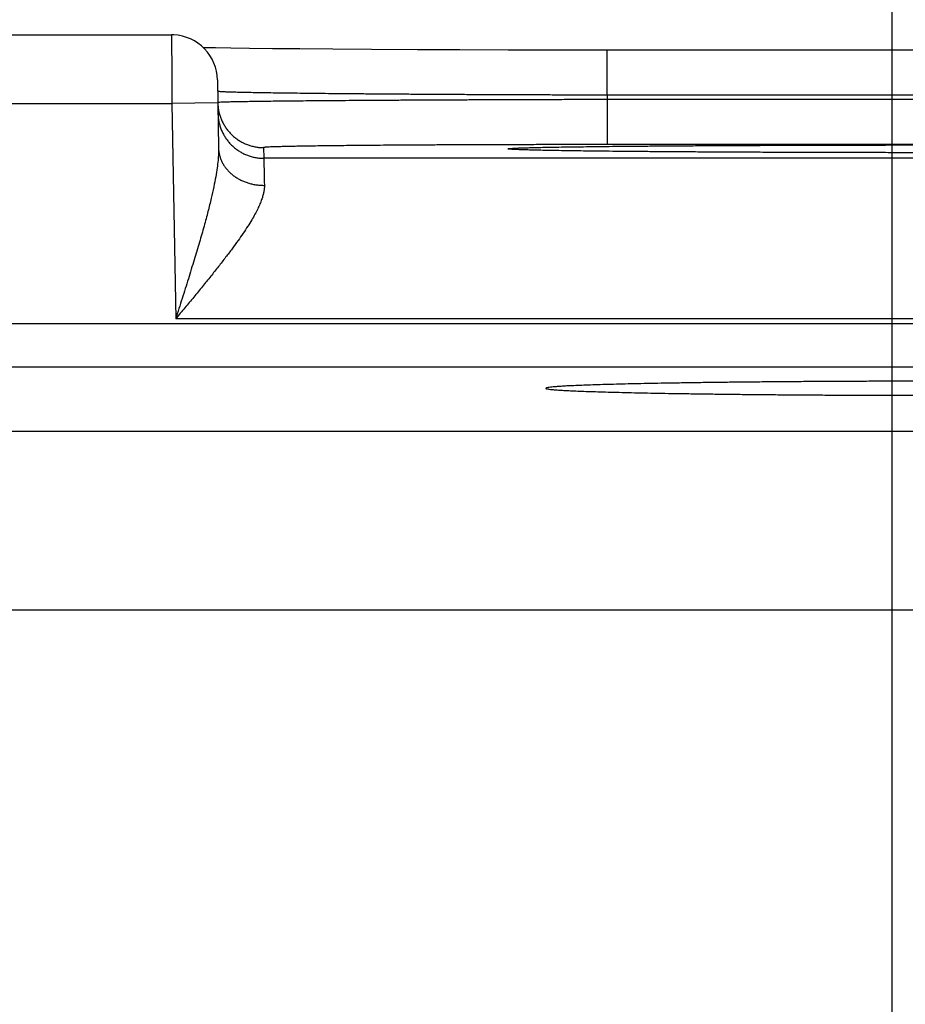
# Model space of a CAD drawing. Header units: inches. Extents: x 0 to 34, y 0 to 22.
# Tile 87 of 93: x 22.643 to 23.03, y 17.05 to 17.479. Entities that reach past the tile are written whole.
import ezdxf

# ---------------------------------------------------------------- set-up
doc = ezdxf.new("R2010")
doc.units = ezdxf.units.IN
doc.header["$LTSCALE"] = 1.87
doc.header["$MEASUREMENT"] = 0
doc.layers.get('0').update_dxf_attribs({"linetype": 'CONTINUOUS'})
doc.layers.add('DIMENSIONS', color=7, linetype='CONTINUOUS')
doc.styles.get("Standard").update_dxf_attribs({"font": 'txt', "width": 0.8})
doc.dimstyles.new('DIMSTYLE_1', dxfattribs={"dimtxt": 0.125, "dimasz": 0.18, "dimexe": 0.18, "dimexo": 0.0625, "dimgap": 0.09, "dimtad": 0, "dimtih": 1, "dimtoh": 1, "dimdec": 3, "dimzin": 4, "dimdsep": 46, "dimtxsty": 'STANDARD', "dimblk": '_FILLED', "dimblk1": '_FILLED', "dimblk2": '_FILLED', "dimcen": 0.09, "dimadec": 0, "dimazin": 0, "dimtp": 0.01, "dimtm": 0.01, "dimtfac": 1, "dimtdec": 3, "dimtofl": 0, "dimtmove": 0, "dimatfit": 3, "dimldrblk": '_FILLED', "dimfxl": 1, "dimtolj": 1, "dimtzin": 4, "dimarcsym": 0})

# ---------------------------------------------------------------- blocks, each defined once
blk = doc.blocks.new('_FILLED')
at = {"color": 0, "linetype": 'BYBLOCK'}
blk.add_solid([(0, 0), (-1, 0.1736), (-1, -0.1736)], dxfattribs=at)
blk = doc.blocks.new('*D9')
at = {"layer": 'DIMENSIONS', "color": 2, "linetype": 'CONTINUOUS'}
for p, q in [((23.0241, 16.28895), (23.0241, 18.34791)), ((23.8031, 17.52067), (23.8031, 18.34791)), ((23.0241, 18.22291), (22.6641, 18.22291)), ((23.8031, 18.22291), (24.4906, 18.22291))]:
    blk.add_line(p, q, dxfattribs=at)
at = {"layer": 'DIMENSIONS', "color": 2, "linetype": 'CONTINUOUS', "xscale": 0.18, "yscale": 0.18, "zscale": 0.18}
blk.add_blockref('_FILLED', (23.0241, 18.22291), dxfattribs=at)
at = {"layer": 'DIMENSIONS', "color": 2, "linetype": 'CONTINUOUS', "xscale": 0.18, "yscale": 0.18, "zscale": 0.18, "rotation": 180}
blk.add_blockref('_FILLED', (23.8031, 18.22291), dxfattribs=at)
at = {"layer": 'DIMENSIONS', "color": 2, "linetype": 'CONTINUOUS', "width": 0.8}
for s, p in [('[', (25.0781, 18.16041)), (']', (25.6781, 18.16041)), ('.779', (24.5531, 18.16041)), ('19.79', (25.1781, 18.16041))]:
    blk.add_text(s, height=0.125, dxfattribs=at).set_placement(p)
blk = doc.blocks.new('*D12')
at = {"layer": 'DIMENSIONS', "color": 2, "linetype": 'CONTINUOUS'}
for p, q in [((20.2741, 16.27703), (20.2741, 19.09791)), ((23.0241, 16.28895), (23.0241, 19.09791)), ((20.2741, 18.97291), (20.91613, 18.97291)), ((23.0241, 18.97291), (22.36613, 18.97291))]:
    blk.add_line(p, q, dxfattribs=at)
at = {"layer": 'DIMENSIONS', "color": 2, "linetype": 'CONTINUOUS', "xscale": 0.18, "yscale": 0.18, "zscale": 0.18, "rotation": 180}
blk.add_blockref('_FILLED', (20.2741, 18.97291), dxfattribs=at)
at = {"layer": 'DIMENSIONS', "color": 2, "linetype": 'CONTINUOUS', "xscale": 0.18, "yscale": 0.18, "zscale": 0.18}
blk.add_blockref('_FILLED', (23.0241, 18.97291), dxfattribs=at)
at = {"layer": 'DIMENSIONS', "color": 2, "linetype": 'CONTINUOUS', "width": 0.8}
for s, p in [('[', (21.60363, 18.91041)), (']', (22.20363, 18.91041)), ('2.750', (20.97863, 18.91041)), ('69.85', (21.70363, 18.91041))]:
    blk.add_text(s, height=0.125, dxfattribs=at).set_placement(p)

msp = doc.modelspace()

# ---------------------------------------------------------------- linework, layer by layer
at = {"color": 7, "linetype": 'CONTINUOUS'}
for p, q in [((22.46059, 17.47258), (22.70962, 17.47258)), ((22.7288, 17.46684), (22.7235, 17.46694)), ((22.73546, 17.46673), (22.7288, 17.46684)), ((22.74368, 17.46662), (22.73546, 17.46673)), ((22.75369, 17.4665), (22.74368, 17.46662)), ((22.76567, 17.46639), (22.75369, 17.4665)), ((22.77995, 17.46627), (22.76567, 17.46639)), ((22.79688, 17.46617), (22.77995, 17.46627)), ((22.81689, 17.46607), (22.79688, 17.46617)), ((22.83543, 17.466), (22.81689, 17.46607)), ((22.8565, 17.46595), (22.83543, 17.466)), ((22.88039, 17.46591), (22.8565, 17.46595)), ((23.2005, 17.4659), (22.88039, 17.46591)), ((22.8997, 17.44625), (22.8997, 17.4659)), ((22.72961, 17.45293), (22.73013, 17.42317)), ((23.2005, 17.44625), (22.8997, 17.44625)), ((22.8997, 17.44625), (22.89974, 17.44432)), ((23.20047, 17.44432), (22.89974, 17.44432)), ((22.89974, 17.44432), (22.89974, 17.42467)), ((22.46042, 17.44258), (22.70979, 17.44258)), ((22.72979, 17.44293), (22.70979, 17.44258)), ((22.70979, 17.44258), (22.71143, 17.34869)), ((22.74978, 17.42336), (22.74986, 17.41869)), ((22.85968, 17.42254), (22.85926, 17.42256)), ((22.86023, 17.42251), (22.85968, 17.42254)), ((22.8609, 17.42248), (22.86023, 17.42251)), ((22.86217, 17.42243), (22.8609, 17.42248)), ((22.86383, 17.42237), (22.86217, 17.42243)), ((22.86678, 17.42229), (22.86383, 17.42237)), ((22.87176, 17.42217), (22.86678, 17.42229)), ((22.87828, 17.42205), (22.87176, 17.42217)), ((22.88651, 17.42192), (22.87828, 17.42205)), ((23.20047, 17.42467), (22.89974, 17.42467)), ((23.35034, 17.41869), (22.74986, 17.41869)), ((22.8967, 17.4218), (22.88651, 17.42192)), ((22.90921, 17.42167), (22.8967, 17.4218)), ((22.92458, 17.42154), (22.90921, 17.42167)), ((22.93928, 17.42144), (22.92458, 17.42154)), ((22.95635, 17.42135), (22.93928, 17.42144)), ((22.97589, 17.42127), (22.95635, 17.42135)), ((22.99799, 17.4212), (22.97589, 17.42127)), ((23.02287, 17.42115), (22.99799, 17.4212)), ((23.04345, 17.42114), (23.02287, 17.42115)), ((23.49879, 17.34651), (19.82842, 17.34651)), ((23.38878, 17.34869), (22.71143, 17.34869)), ((23.49879, 17.32752), (19.82842, 17.32752)), ((22.53724, 17.2997), (23.13497, 17.2997)), ((22.45925, 17.22171), (23.21296, 17.22171))]:
    msp.add_line(p, q, dxfattribs=at)
for points in [[(22.72961, 17.45293), (22.72949, 17.4548), (22.7292, 17.45665), (22.72873, 17.45847), (22.72809, 17.46024), (22.72729, 17.46193), (22.72634, 17.46355), (22.72524, 17.46507), (22.724, 17.46648), (22.72263, 17.46776), (22.72115, 17.46892), (22.71957, 17.46992), (22.7179, 17.47078), (22.71616, 17.47148), (22.71436, 17.47201), (22.71252, 17.47237), (22.71065, 17.47255), (22.70962, 17.47258)], [(22.85926, 17.42256), (22.85894, 17.42258), (22.85883, 17.42259), (22.85873, 17.4226), (22.85867, 17.4226), (22.85863, 17.42261), (22.85863, 17.42261)]]:
    msp.add_lwpolyline(points, dxfattribs=at)
for points, knots in [([(22.70962, 17.47258), (22.70962, 17.4726), (22.70962, 17.47238), (22.70962, 17.47227), (22.70962, 17.4718), (22.70962, 17.47126), (22.70963, 17.47052), (22.70963, 17.46964), (22.70964, 17.46859), (22.70965, 17.46741), (22.70965, 17.46608), (22.70966, 17.46461), (22.70967, 17.46303), (22.70968, 17.46132), (22.70969, 17.45951), (22.7097, 17.45761), (22.70971, 17.45562), (22.70973, 17.45356), (22.70974, 17.45143), (22.70975, 17.44926), (22.70976, 17.44705), (22.70978, 17.44482), (22.70979, 17.44333), (22.70979, 17.44258)], [0, 0, 0, 0, 0.002135, 0.009961, 0.023392, 0.042352, 0.066735, 0.096404, 0.131191, 0.170898, 0.215298, 0.26414, 0.31715, 0.374029, 0.434451, 0.498072, 0.564529, 0.633427, 0.704359, 0.776905, 0.850646, 0.925154, 1, 1, 1, 1]), ([(22.8997, 17.44625), (22.89692, 17.44626), (22.89136, 17.44627), (22.88304, 17.44629), (22.87476, 17.44632), (22.86654, 17.44634), (22.8584, 17.44637), (22.85036, 17.44641), (22.84244, 17.44644), (22.83466, 17.44648), (22.82704, 17.44653), (22.8196, 17.44657), (22.81235, 17.44662), (22.80531, 17.44666), (22.7985, 17.44672), (22.79194, 17.44677), (22.78563, 17.44682), (22.7796, 17.44688), (22.77386, 17.44694), (22.76841, 17.447), (22.76329, 17.44706), (22.75849, 17.44712), (22.75403, 17.44718), (22.74992, 17.44725), (22.74617, 17.44731), (22.74279, 17.44738), (22.73978, 17.44744), (22.73716, 17.44751), (22.73494, 17.44758), (22.7331, 17.44763), (22.73171, 17.44771), (22.7306, 17.44774), (22.73018, 17.44785), (22.72991, 17.44784)], [0, 0, 0, 0, 0.049158, 0.098201, 0.147005, 0.19545, 0.243419, 0.290796, 0.337466, 0.383314, 0.42823, 0.472105, 0.514833, 0.556314, 0.596449, 0.635144, 0.672309, 0.707856, 0.741705, 0.773773, 0.803986, 0.83227, 0.858558, 0.882785, 0.904891, 0.924822, 0.942529, 0.957966, 0.971096, 0.981887, 0.990313, 0.996354, 1, 1, 1, 1]), ([(22.89974, 17.44432), (22.89696, 17.44432), (22.8914, 17.44431), (22.88308, 17.44429), (22.8748, 17.44426), (22.86658, 17.44424), (22.85845, 17.44421), (22.85041, 17.44418), (22.8425, 17.44415), (22.83472, 17.44412), (22.8271, 17.44408), (22.81966, 17.44405), (22.81241, 17.44401), (22.80537, 17.44397), (22.79856, 17.44393), (22.792, 17.44389), (22.78569, 17.44384), (22.77966, 17.4438), (22.77392, 17.44375), (22.76848, 17.4437), (22.76335, 17.44366), (22.75856, 17.44361), (22.7541, 17.44356), (22.74999, 17.44351), (22.74624, 17.44346), (22.74286, 17.44341), (22.73986, 17.44336), (22.73724, 17.44331), (22.73502, 17.44326), (22.73318, 17.44322), (22.73179, 17.44315), (22.73068, 17.44316), (22.73027, 17.44304), (22.72999, 17.44306)], [0, 0, 0, 0, 0.049166, 0.098215, 0.147022, 0.195466, 0.243431, 0.290803, 0.33747, 0.38332, 0.428241, 0.472121, 0.514854, 0.556339, 0.596478, 0.63518, 0.672353, 0.707911, 0.741768, 0.773843, 0.804059, 0.832346, 0.858634, 0.88286, 0.904965, 0.924894, 0.942595, 0.958026, 0.971147, 0.981929, 0.990344, 0.996372, 1, 1, 1, 1]), ([(22.72979, 17.44293), (22.7298, 17.44238), (22.72987, 17.44126), (22.73009, 17.43977), (22.7303, 17.43883), (22.73039, 17.43846)], [0, 0, 0, 0, 0.363067, 0.744925, 1, 1, 1, 1]), ([(22.72987, 17.43834), (22.72988, 17.43776), (22.72995, 17.43661), (22.7302, 17.4349), (22.7306, 17.43322), (22.73114, 17.43158), (22.73182, 17.42999), (22.73264, 17.42847), (22.73358, 17.42703), (22.73465, 17.42567), (22.73583, 17.4244), (22.73711, 17.42325), (22.73849, 17.4222), (22.73995, 17.42129), (22.74149, 17.4205), (22.74309, 17.41984), (22.74474, 17.41933), (22.74643, 17.41896), (22.74814, 17.41874), (22.74929, 17.41869), (22.74986, 17.41869)], [0, 0, 0, 0, 0.055556, 0.111111, 0.166667, 0.222223, 0.277779, 0.333334, 0.38889, 0.444445, 0.500001, 0.555556, 0.611112, 0.666667, 0.722223, 0.777778, 0.833334, 0.888889, 0.944445, 1, 1, 1, 1]), ([(22.73039, 17.43846), (22.73044, 17.43828), (22.73064, 17.43754), (22.73106, 17.43626), (22.73174, 17.43467), (22.73256, 17.43315), (22.7335, 17.4317), (22.73457, 17.43034), (22.73575, 17.42908), (22.73703, 17.42793), (22.73841, 17.42688), (22.73987, 17.42596), (22.74141, 17.42518), (22.74301, 17.42452), (22.74466, 17.42401), (22.74634, 17.42364), (22.74806, 17.42341), (22.74921, 17.42336), (22.74978, 17.42336)], [0, 0, 0, 0, 0.021655, 0.086877, 0.152099, 0.217321, 0.282543, 0.347765, 0.412988, 0.478211, 0.543434, 0.608657, 0.673881, 0.739104, 0.804328, 0.869552, 0.934776, 1, 1, 1, 1]), ([(22.73013, 17.42317), (22.73015, 17.42234), (22.73012, 17.42055), (22.72991, 17.41766), (22.72951, 17.41431), (22.72889, 17.41046), (22.72802, 17.40604), (22.72689, 17.401), (22.72547, 17.39529), (22.72375, 17.38891), (22.72173, 17.38186), (22.71943, 17.37419), (22.71691, 17.366), (22.71421, 17.35744), (22.71236, 17.35163), (22.71143, 17.34869)], [0, 0, 0, 0, 0.032329, 0.069712, 0.113095, 0.163458, 0.221678, 0.288549, 0.364735, 0.450607, 0.546083, 0.650496, 0.762483, 0.879821, 1, 1, 1, 1]), ([(22.73013, 17.42317), (22.73014, 17.42269), (22.73021, 17.42173), (22.73046, 17.42031), (22.73085, 17.41891), (22.73139, 17.41754), (22.73208, 17.41622), (22.73289, 17.41496), (22.73384, 17.41375), (22.7349, 17.41263), (22.73608, 17.41158), (22.73737, 17.41062), (22.73875, 17.40976), (22.74021, 17.409), (22.74175, 17.40835), (22.74335, 17.40782), (22.745, 17.4074), (22.74669, 17.4071), (22.7484, 17.40692), (22.74955, 17.40689), (22.75013, 17.40689)], [0, 0, 0, 0, 0.0504, 0.100967, 0.151861, 0.203229, 0.255201, 0.307885, 0.361362, 0.415689, 0.470893, 0.526977, 0.583915, 0.64166, 0.700142, 0.759272, 0.818946, 0.879045, 0.939441, 1, 1, 1, 1]), ([(22.89974, 17.42467), (22.89723, 17.42467), (22.8922, 17.42467), (22.88467, 17.42467), (22.87715, 17.42466), (22.86967, 17.42465), (22.86227, 17.42463), (22.85496, 17.42461), (22.84776, 17.42459), (22.8407, 17.42457), (22.8338, 17.42454), (22.82706, 17.42451), (22.82051, 17.42448), (22.81417, 17.42444), (22.80804, 17.4244), (22.80215, 17.42436), (22.79651, 17.42432), (22.79114, 17.42427), (22.78604, 17.42422), (22.78124, 17.42417), (22.77674, 17.42411), (22.77256, 17.42406), (22.76871, 17.424), (22.76519, 17.42394), (22.76203, 17.42388), (22.75921, 17.42382), (22.75675, 17.42376), (22.75467, 17.4237), (22.75294, 17.42364), (22.75164, 17.42356), (22.75062, 17.42353), (22.75017, 17.42342), (22.74978, 17.42343), (22.74978, 17.42336)], [0, 0, 0, 0, 0.050235, 0.100529, 0.150706, 0.200594, 0.250025, 0.298833, 0.346856, 0.393956, 0.440029, 0.48497, 0.528674, 0.57103, 0.611922, 0.651235, 0.688866, 0.724724, 0.758722, 0.790771, 0.820786, 0.848689, 0.874402, 0.897856, 0.919004, 0.9378, 0.954195, 0.968133, 0.979573, 0.988484, 0.994847, 0.998666, 1, 1, 1, 1]), ([(22.85863, 17.42256), (22.85834, 17.42257), (22.85776, 17.4226), (22.85716, 17.42277), (22.85645, 17.42264), (22.85645, 17.42302), (22.85716, 17.42288), (22.8579, 17.42309), (22.85934, 17.4231), (22.86111, 17.42321), (22.86336, 17.42328), (22.86603, 17.42336), (22.86914, 17.42343), (22.87268, 17.42351), (22.87663, 17.42358), (22.88098, 17.42365), (22.88573, 17.42372), (22.89086, 17.42379), (22.89637, 17.42386), (22.90224, 17.42392), (22.90845, 17.42398), (22.91499, 17.42404), (22.92185, 17.42409), (22.92902, 17.42415), (22.93646, 17.4242), (22.94417, 17.42424), (22.95212, 17.42429), (22.9603, 17.42433), (22.9687, 17.42436), (22.97728, 17.42439), (22.98604, 17.42442), (22.99496, 17.42445), (23.004, 17.42447), (23.01313, 17.42449), (23.02234, 17.4245), (23.03159, 17.42451), (23.04085, 17.42452), (23.04702, 17.42452), (23.0501, 17.42452)], [0, 0, 0, 0, 0.004223, 0.008865, 0.011216, 0.011633, 0.013977, 0.018611, 0.025537, 0.034738, 0.046193, 0.05988, 0.075769, 0.093817, 0.113982, 0.136223, 0.160486, 0.186711, 0.214835, 0.244797, 0.276528, 0.309951, 0.344991, 0.38157, 0.419595, 0.458968, 0.499591, 0.541375, 0.584234, 0.628082, 0.672831, 0.718363, 0.764538, 0.811214, 0.858247, 0.90549, 0.952792, 1, 1, 1, 1]), ([(23.0356, 17.42114), (23.03426, 17.42114), (23.02984, 17.42115), (23.02235, 17.42115), (23.01315, 17.42117), (23.00401, 17.42118), (22.99498, 17.42121), (22.98607, 17.42123), (22.97731, 17.42126), (22.96872, 17.42129), (22.96033, 17.42133), (22.95215, 17.42137), (22.94419, 17.42141), (22.93648, 17.42146), (22.92904, 17.42151), (22.92187, 17.42156), (22.91501, 17.42161), (22.90847, 17.42167), (22.90225, 17.42173), (22.89639, 17.4218), (22.89088, 17.42186), (22.88574, 17.42193), (22.88099, 17.422), (22.87664, 17.42207), (22.87269, 17.42215), (22.86915, 17.42222), (22.86604, 17.4223), (22.86337, 17.42238), (22.86111, 17.42245), (22.85979, 17.42252), (22.85917, 17.42254)], [0, 0, 0, 0, 0.022739, 0.075187, 0.127399, 0.179215, 0.230476, 0.281028, 0.330716, 0.379411, 0.427014, 0.473425, 0.518547, 0.562278, 0.604512, 0.64514, 0.68406, 0.721183, 0.756427, 0.789709, 0.820949, 0.850079, 0.877031, 0.901738, 0.92414, 0.944188, 0.961839, 0.977047, 0.989775, 1, 1, 1, 1]), ([(22.74986, 17.41869), (22.74987, 17.41863), (22.74987, 17.41845), (22.74988, 17.41807), (22.74989, 17.41744), (22.74991, 17.41659), (22.74994, 17.41551), (22.74997, 17.4142), (22.75, 17.41268), (22.75004, 17.41093), (22.75008, 17.40898), (22.75011, 17.40761), (22.75013, 17.40689)], [0, 0, 0, 0, 0.012993, 0.045923, 0.098678, 0.171082, 0.26289, 0.373796, 0.503429, 0.651356, 0.817077, 1, 1, 1, 1]), ([(22.75013, 17.40689), (22.75014, 17.40644), (22.7501, 17.4055), (22.74989, 17.40402), (22.7495, 17.4024), (22.74894, 17.40063), (22.74817, 17.3987), (22.7472, 17.39658), (22.74599, 17.39425), (22.74454, 17.39171), (22.74283, 17.38894), (22.74084, 17.38593), (22.73857, 17.38267), (22.73601, 17.37915), (22.73316, 17.37538), (22.73003, 17.37137), (22.72666, 17.36713), (22.72306, 17.3627), (22.71929, 17.35812), (22.71539, 17.35343), (22.71276, 17.35028), (22.71143, 17.34869)], [0, 0, 0, 0, 0.019066, 0.040044, 0.063374, 0.089482, 0.118784, 0.15167, 0.188545, 0.22979, 0.275745, 0.326718, 0.382918, 0.444486, 0.511387, 0.583456, 0.660294, 0.741312, 0.825601, 0.91216, 1, 1, 1, 1]), ([(23.0501, 17.32144), (23.04716, 17.32144), (23.04128, 17.32144), (23.03248, 17.32143), (23.02372, 17.32141), (23.01504, 17.32138), (23.00643, 17.32135), (22.99794, 17.32131), (22.98957, 17.32126), (22.98136, 17.3212), (22.97332, 17.32114), (22.96546, 17.32107), (22.95782, 17.32099), (22.95041, 17.32091), (22.94324, 17.32082), (22.93634, 17.32072), (22.92972, 17.32062), (22.9234, 17.32051), (22.9174, 17.3204), (22.91173, 17.32028), (22.9064, 17.32016), (22.90143, 17.32003), (22.89683, 17.3199), (22.8926, 17.31977), (22.88877, 17.31963), (22.88535, 17.31949), (22.88233, 17.31935), (22.87973, 17.3192), (22.87754, 17.31906), (22.87581, 17.3189), (22.87444, 17.31879), (22.87367, 17.31857), (22.87303, 17.31857), (22.873, 17.31838), (22.873, 17.31835)], [0, 0, 0, 0, 0.049781, 0.099498, 0.148966, 0.198001, 0.246556, 0.294552, 0.34181, 0.388158, 0.433561, 0.477935, 0.521111, 0.562935, 0.603387, 0.642378, 0.679761, 0.715406, 0.749302, 0.781365, 0.811474, 0.839529, 0.865524, 0.889389, 0.911032, 0.930387, 0.947454, 0.962179, 0.974507, 0.984409, 0.991889, 0.99693, 0.999561, 1, 1, 1, 1]), ([(22.873, 17.31835), (22.873, 17.31832), (22.87303, 17.31813), (22.87367, 17.31813), (22.87444, 17.31791), (22.87581, 17.3178), (22.87754, 17.31764), (22.87973, 17.3175), (22.88233, 17.31735), (22.88535, 17.31721), (22.88877, 17.31707), (22.8926, 17.31693), (22.89683, 17.3168), (22.90143, 17.31667), (22.9064, 17.31654), (22.91173, 17.31642), (22.9174, 17.3163), (22.9234, 17.31619), (22.92972, 17.31608), (22.93634, 17.31598), (22.94324, 17.31588), (22.95041, 17.31579), (22.95782, 17.31571), (22.96546, 17.31563), (22.97332, 17.31556), (22.98136, 17.3155), (22.98957, 17.31544), (22.99794, 17.31539), (23.00643, 17.31535), (23.01504, 17.31532), (23.02372, 17.31529), (23.03248, 17.31527), (23.04128, 17.31526), (23.04716, 17.31526), (23.0501, 17.31526)], [0, 0, 0, 0, 0.00043, 0.003061, 0.008103, 0.015582, 0.025484, 0.037813, 0.052538, 0.069604, 0.08896, 0.110604, 0.134468, 0.160464, 0.188519, 0.218628, 0.250691, 0.284588, 0.320233, 0.357616, 0.396608, 0.43706, 0.478885, 0.522061, 0.566435, 0.611839, 0.658187, 0.705445, 0.753442, 0.801997, 0.851033, 0.900501, 0.950219, 1, 1, 1, 1])]:
    msp.add_open_spline(points, degree=3, knots=knots, dxfattribs=at)
for points in [[(22.72991, 17.44784), (22.72981, 17.44784), (22.7297, 17.44784), (22.7297, 17.44791)], [(22.72999, 17.44306), (22.72989, 17.44307), (22.72979, 17.44308), (22.72979, 17.44301)], [(22.85917, 17.42254), (22.85899, 17.42255), (22.85881, 17.42255), (22.85863, 17.42256)]]:
    msp.add_open_spline(points, degree=3, dxfattribs=at)

# ---------------------------------------------------------------- dimensions: what is measured, and where the dimension line sits
at = {"layer": 'DIMENSIONS', "color": 2, "linetype": 'CONTINUOUS'}
for base, p1, p2, picture, middle in [((20.2741, 18.97291), (23.0241, 16.28895), (20.2741, 16.27703), '*D12', (21.64113, 18.97291)), ((23.0241, 18.22291), (23.8031, 17.52067), (23.0241, 16.28895), '*D9', (25.1656, 18.22291))]:
    dim = msp.add_linear_dim(base=base, p1=p1, p2=p2, angle=180, dimstyle='DIMSTYLE_1', dxfattribs=at)
    dim.commit()
    dim.dimension.update_dxf_attribs({"geometry": picture, "text_midpoint": middle, "dimtype": 160})

doc.saveas('drawing.dxf')
